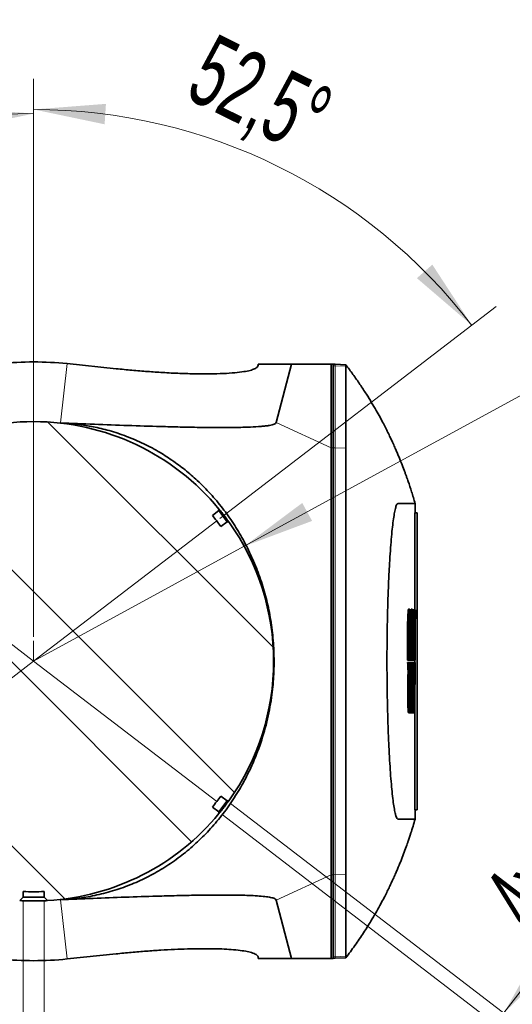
# Model space of a CAD drawing. Header units: millimetres. Extents: x 0 to 11920, y 0 to 8400.
# Tile 61 of 121: x 10845 to 11326, y 2299 to 3260. Entities that reach past the tile are written whole.
import ezdxf

# ---------------------------------------------------------------- set-up
doc = ezdxf.new("R2010")
doc.units = ezdxf.units.MM
doc.header["$LTSCALE"] = 20
doc.header["$PDSIZE"] = -1
doc.styles.add('SLDTEXTSTYLE0', font='TXT', dxfattribs={"width": 0.605})
doc.dimstyles.new('SLDDIMSTYLE11', dxfattribs={"dimtxt": 70, "dimasz": 70, "dimexe": 0, "dimexo": 0.0625, "dimgap": 17.5, "dimtad": 1, "dimdec": 1, "dimlfac": 0.5, "dimrnd": 1e-09, "dimzin": 12, "dimdsep": 46, "dimtxsty": 'SLDTEXTSTYLE0', "dimsah": 1, "dimcen": 0.09, "dimadec": 0, "dimazin": 3, "dimtfac": 1, "dimtmove": 0, "dimatfit": 0, "dimfxl": 1, "dimfrac": 2, "dimtolj": 1, "dimtzin": 12, "dimarcsym": 0})
doc.dimstyles.new('SLDDIMSTYLE12', dxfattribs={"dimtxt": 70, "dimasz": 70, "dimexe": 0, "dimexo": 0.0625, "dimgap": 17.5, "dimtad": 0, "dimtih": 1, "dimtoh": 1, "dimdec": 1, "dimlfac": 0.5, "dimrnd": 1e-09, "dimzin": 12, "dimdsep": 46, "dimtxsty": 'SLDTEXTSTYLE0', "dimsah": 1, "dimcen": 0, "dimadec": 0, "dimazin": 3, "dimtfac": 1, "dimtofl": 0, "dimtmove": 0, "dimatfit": 3, "dimfxl": 1, "dimfrac": 2, "dimtolj": 1, "dimtzin": 12, "dimarcsym": 0})
doc.dimstyles.new('SLDDIMSTYLE15', dxfattribs={"dimtxt": 70, "dimasz": 70, "dimexe": 0, "dimexo": 0.0625, "dimgap": 17.5, "dimtad": 1, "dimdec": 4, "dimlfac": 10, "dimzin": 12, "dimdsep": 46, "dimtxsty": 'SLDTEXTSTYLE0', "dimsah": 1, "dimcen": 0.09, "dimadec": 1, "dimazin": 3, "dimtfac": 1, "dimtofl": 0, "dimtmove": 0, "dimatfit": 3, "dimfxl": 1, "dimfrac": 2, "dimtolj": 1, "dimtzin": 12, "dimarcsym": 0})

# ---------------------------------------------------------------- blocks, each defined once
blk = doc.blocks.new('_D_78')
at = {"color": 7, "linetype": 'Continuous', "lineweight": 0}
for p, q in [((10858.78, 2657.85), (10858.78, 3202.65)), ((11040.46, 2773.32), (11309.99, 2980.13))]:
    blk.add_line(p, q, dxfattribs=at)
at = {"color": 7, "linetype": 'Continuous', "lineweight": 18}
blk.add_arc((10858.78, 2633.91), 538.73, 37.5, 90, dxfattribs=at)
for points in [[(10858.78, 3172.65), (10927.99, 3158.15), (10929.28, 3178.11)], [(11286.19, 2961.87), (11247.6, 3021.13), (11232.55, 3007.95)]]:
    blk.add_solid(points, dxfattribs=at)
at = {"color": 7, "linetype": 'Continuous', "lineweight": 18, "insert": (11035.77, 3247.92), "char_height": 70, "attachment_point": 1, "rotation": 333.75, "style": 'SLDTEXTSTYLE0'}
blk.add_mtext('52,5°', dxfattribs=at)
blk = doc.blocks.new('_D_79')
at = {"color": 7, "linetype": 'Continuous', "lineweight": 0}
for p, q in [((10858.78, 2657.85), (10858.78, 3198.6)), ((10677.1, 2773.32), (10410.78, 2977.67))]:
    blk.add_line(p, q, dxfattribs=at)
at = {"color": 7, "linetype": 'Continuous', "lineweight": 18}
blk.add_arc((10858.78, 2633.91), 534.69, 90, 142.5, dxfattribs=at)
for points in [[(10858.78, 3168.6), (10788.28, 3174.02), (10789.58, 3154.06)], [(10434.58, 2959.41), (10488.24, 3005.46), (10473.2, 3018.64)]]:
    blk.add_solid(points, dxfattribs=at)
at = {"color": 7, "linetype": 'Continuous', "lineweight": 18, "insert": (10481.19, 3144.48), "char_height": 70, "attachment_point": 1, "rotation": 26.25, "style": 'SLDTEXTSTYLE0'}
blk.add_mtext('52,5°', dxfattribs=at)
blk = doc.blocks.new('SW_SYMBOL_HOLE_DEPTH')
at = {"color": 0, "linetype": 'Continuous', "lineweight": 18}
for p, q in [((0, 17500), (16000, 17500)), ((8000, 17500), (8000, 1500)), ((2000, 11100), (8000, 1500)), ((14000, 11100), (8000, 1500))]:
    blk.add_line(p, q, dxfattribs=at)
blk = doc.blocks.new('_D_80')
at = {"color": 7, "linetype": 'Continuous', "lineweight": 0}
for p, q in [((10848.58, 2399.71), (10848.58, 2126.04)), ((10868.98, 2399.71), (10868.98, 2126.04)), ((10848.58, 2156.04), (10363.08, 2156.04)), ((10848.58, 2156.04), (10868.98, 2156.04)), ((10868.98, 2156.04), (10988.98, 2156.04))]:
    blk.add_line(p, q, dxfattribs=at)
at = {"color": 7, "linetype": 'Continuous', "lineweight": 18}
for points in [[(10848.58, 2156.04), (10778.58, 2166.04), (10778.58, 2146.04)], [(10868.98, 2156.04), (10938.98, 2146.04), (10938.98, 2166.04)]]:
    blk.add_solid(points, dxfattribs=at)
at = {"color": 7, "linetype": 'Continuous', "lineweight": 18, "xscale": 0.0045117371, "yscale": 0.0045117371, "zscale": 0.0045117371}
blk.add_blockref('SW_SYMBOL_HOLE_DEPTH', (10550.13, 2166.16), dxfattribs=at)
at = {"color": 7, "linetype": 'Continuous', "lineweight": 18, "char_height": 70, "attachment_point": 1, "style": 'SLDTEXTSTYLE0'}
for s, insert in [('M12', (10363.08, 2246.47)), ('20', (10646.82, 2246.47))]:
    blk.add_mtext(s, dxfattribs=dict(at, insert=insert))
blk = doc.blocks.new('_D_81')
at = {"color": 7, "linetype": 'Continuous', "lineweight": 0}
for p, q in [((11064.1, 2746.15), (11361.79, 2908.89)), ((11361.79, 2908.89), (11621.63, 2908.89)), ((10858.78, 2633.91), (11064.1, 2746.15))]:
    blk.add_line(p, q, dxfattribs=at)
at = {"color": 7, "linetype": 'Continuous', "lineweight": 18}
blk.add_solid([(11064.1, 2746.15), (11130.32, 2770.96), (11120.73, 2788.5)], dxfattribs=at)
at = {"color": 7, "linetype": 'Continuous', "lineweight": 18, "insert": (11391.79, 2999.13), "char_height": 70, "attachment_point": 1, "style": 'SLDTEXTSTYLE0'}
blk.add_mtext('R117', dxfattribs=at)
blk = doc.blocks.new('_D_82')
at = {"color": 7, "linetype": 'Continuous', "lineweight": 0}
for p, q in [((11317.38, 2290.59), (11648.41, 2722)), ((11050.74, 2495.18), (11341.18, 2272.32)), ((11042.47, 2484.39), (11332.9, 2261.53)), ((11309.1, 2279.8), (11317.38, 2290.59)), ((11309.1, 2279.8), (11236.05, 2184.6))]:
    blk.add_line(p, q, dxfattribs=at)
at = {"color": 7, "linetype": 'Continuous', "lineweight": 18}
for points in [[(11317.38, 2290.59), (11367.92, 2340.03), (11352.06, 2352.21)], [(11309.1, 2279.8), (11258.55, 2230.35), (11274.42, 2218.18)]]:
    blk.add_solid(points, dxfattribs=at)
at = {"color": 7, "linetype": 'Continuous', "lineweight": 18, "xscale": 0.0045117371, "yscale": 0.0045117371, "zscale": 0.0045117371, "rotation": 52.5000000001}
blk.add_blockref('SW_SYMBOL_HOLE_DEPTH', (11516.42, 2566.61), dxfattribs=at)
at = {"color": 7, "linetype": 'Continuous', "lineweight": 18, "char_height": 70, "attachment_point": 1, "rotation": 52.5, "style": 'SLDTEXTSTYLE0'}
for s, insert in [('13', (11511.57, 2692.21)), ('4x M8', (11293.26, 2407.71))]:
    blk.add_mtext(s, dxfattribs=dict(at, insert=insert))

msp = doc.modelspace()

# ---------------------------------------------------------------- hatches: boundary and pattern name
at = {"linetype": 'Continuous', "lineweight": 18}
h = msp.add_hatch(dxfattribs=at)
h.set_pattern_fill('ANSI32', scale=20, angle=90, style=0)
edge = h.paths.add_edge_path(flags=0)
edge.add_arc((10858.778844, 2633.910982), 234, 144.438647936, 215.561352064)
edge.add_line((10668.421426, 2497.822578), (10669.986276, 2497.616562))
edge.add_line((10669.986276, 2497.616562), (10676.216304, 2502.397031))
edge.add_arc((10858.778844, 2633.910982), 225, 215.768130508, 219.231869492)
edge.add_line((10684.49546, 2491.607425), (10678.265431, 2486.826957))
edge.add_line((10678.265431, 2486.826957), (10678.059415, 2485.262107))
edge.add_arc((10858.778844, 2633.910982), 234, 219.438647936, 266.667079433)
edge.add_line((10845.174637, 2400.306775), (10848.578844, 2403.710982))
edge.add_line((10848.578844, 2403.710982), (10848.578844, 2409.142301))
edge.add_arc((10858.778844, 2633.910982), 225, 267.401700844, 272.598299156)
edge.add_line((10868.978844, 2409.142301), (10868.978844, 2403.710982))
edge.add_line((10868.978844, 2403.710982), (10872.383051, 2400.306775))
edge.add_arc((10858.778844, 2633.910982), 234, 273.332920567, 320.561352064)
edge.add_line((11039.498272, 2485.262107), (11039.292256, 2486.826957))
edge.add_line((11039.292256, 2486.826957), (11033.062227, 2491.607425))
edge.add_arc((10858.778844, 2633.910982), 225, 320.768130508, 324.231869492)
edge.add_line((11041.341383, 2502.397031), (11047.571411, 2497.616562))
edge.add_line((11047.571411, 2497.616562), (11049.136261, 2497.822578))
edge.add_arc((10858.778844, 2633.910982), 234, 324.438647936, 395.561352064)
edge.add_line((11049.136261, 2769.999385), (11047.571411, 2770.205402))
edge.add_line((11047.571411, 2770.205402), (11041.341383, 2765.424933))
edge.add_arc((10858.778844, 2633.910982), 225, 35.768130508, 39.231869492)
edge.add_line((11033.062227, 2776.214538), (11039.292256, 2780.995007))
edge.add_line((11039.292256, 2780.995007), (11039.498272, 2782.559857))
edge.add_arc((10858.778844, 2633.910982), 234, 39.438647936, 140.561352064)
edge.add_line((10678.059415, 2782.559857), (10678.265431, 2780.995007))
edge.add_line((10678.265431, 2780.995007), (10684.49546, 2776.214538))
edge.add_arc((10858.778844, 2633.910982), 225, 140.768130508, 144.231869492)
edge.add_line((10676.216304, 2765.424933), (10669.986276, 2770.205402))
edge.add_line((10669.986276, 2770.205402), (10668.421426, 2769.999385))

# ---------------------------------------------------------------- linework, layer by layer
at = {"color": 8, "linetype": 'Continuous', "lineweight": 18}
for p, q in [((10891.373771, 2924.501307), (10884.884942, 2866.652092)), ((11152.778844, 2922.292918), (11150.778844, 2922.362219)), ((11152.778844, 2922.292918), (11152.778844, 2923.84114)), ((11152.778844, 2842.21548), (11152.778844, 2922.292918)), ((11163.126882, 2921.934355), (11152.778844, 2922.292918)), ((11095.329462, 2867.015631), (11148.778844, 2842.284781)), ((11150.778844, 2842.284781), (11148.778844, 2842.284781)), ((11152.778844, 2842.21548), (11150.778844, 2842.284781)), ((11163.281143, 2841.851572), (11152.778844, 2842.21548)), ((11152.778844, 2425.606483), (11152.778844, 2842.21548)), ((11095.329462, 2400.806333), (11148.778844, 2425.537183)), ((11150.778844, 2425.537183), (11148.778844, 2425.537183)), ((11152.778844, 2425.606483), (11150.778844, 2425.537183)), ((11163.281144, 2425.970392), (11152.778844, 2425.606483)), ((11152.778844, 2345.529045), (11152.778844, 2425.606483)), ((10891.373771, 2343.320656), (10884.884942, 2401.169871)), ((11152.778844, 2345.529045), (11150.778844, 2345.459745)), ((11163.126882, 2345.887608), (11152.778844, 2345.529045)), ((11152.778844, 2343.980823), (11152.778844, 2345.529045))]:
    msp.add_line(p, q, dxfattribs=at)
at = {"color": 7, "linetype": 'Continuous', "lineweight": 35}
for p, q in [((10891.373771, 2924.501307), (10939.144864, 2919.541119)), ((11077.840812, 2923.910982), (11077.826629, 2923.098416)), ((11110.364106, 2923.910982), (11077.840812, 2923.910982)), ((11095.329462, 2867.015631), (11110.364106, 2923.910982)), ((11148.778844, 2923.910982), (11110.364106, 2923.910982)), ((11148.778844, 2923.910982), (11148.778844, 2842.284781)), ((11150.778844, 2923.910982), (11148.778844, 2923.910982)), ((11150.778844, 2922.362219), (11150.778844, 2923.910982)), ((11152.778844, 2923.84114), (11150.778844, 2923.910982)), ((11150.778844, 2842.284781), (11150.778844, 2922.362219)), ((11163.107502, 2923.480456), (11152.778844, 2923.84114)), ((11148.778844, 2842.284781), (11148.778844, 2425.537183)), ((11150.778844, 2425.537183), (11150.778844, 2842.284781)), ((11230.778844, 2787.910982), (11230.778844, 2778.910982)), ((11033.062227, 2776.214538), (11039.292256, 2780.995007)), ((11039.292256, 2780.995007), (11039.498272, 2782.559857)), ((11047.571411, 2770.205402), (11039.292256, 2780.995007)), ((11230.431011, 2684.298982), (11230.431011, 2778.910982)), ((11230.431011, 2778.910982), (11232.778844, 2778.910982)), ((11232.778844, 2778.910982), (11232.778844, 2488.910982)), ((11047.571411, 2770.205402), (11041.341383, 2765.424933)), ((11049.136261, 2769.999385), (11047.571411, 2770.205402)), ((11225.453968, 2684.793221), (11224.452503, 2684.793221)), ((11225.659166, 2635.164982), (11225.659166, 2684.298982)), ((11225.750347, 2684.298982), (11225.659166, 2684.298982)), ((11225.750347, 2684.298982), (11225.750347, 2635.164982)), ((11226.719475, 2684.298982), (11225.750347, 2684.298982)), ((11226.719475, 2635.164982), (11226.719475, 2684.298982)), ((11228.06133, 2684.793222), (11227.059965, 2684.793222)), ((11228.218238, 2635.164982), (11228.218238, 2684.298982)), ((11228.287693, 2684.298982), (11228.218238, 2684.298982)), ((11228.287693, 2684.298982), (11228.287693, 2635.164982)), ((11229.014914, 2684.298982), (11228.287693, 2684.298982)), ((11229.014914, 2635.164982), (11229.014914, 2684.298982)), ((11229.266074, 2684.298982), (11229.014914, 2684.298982)), ((11229.770793, 2684.298982), (11229.266074, 2684.298982)), ((11230.724002, 2684.298982), (11229.770793, 2684.298982)), ((11231.041033, 2684.298982), (11230.724002, 2684.298982)), ((11230.262749, 2663.778982), (11229.917881, 2663.778982)), ((11230.262749, 2635.164982), (11230.262749, 2663.778982)), ((11230.307944, 2663.778982), (11230.262749, 2663.778982)), ((11230.307944, 2663.778982), (11230.307944, 2635.164982)), ((11230.612578, 2663.778982), (11230.307944, 2663.778982)), ((11224.429854, 2635.164982), (11223.429854, 2635.164982)), ((11224.429854, 2635.164982), (11225.659166, 2635.164982)), ((11225.750347, 2635.164982), (11225.659166, 2635.164982)), ((11225.750347, 2635.164982), (11226.719475, 2635.164982)), ((11227.267432, 2635.164982), (11226.719475, 2635.164982)), ((11227.267432, 2635.164982), (11228.218238, 2635.164982)), ((11228.287693, 2635.164982), (11228.218238, 2635.164982)), ((11228.287693, 2635.164982), (11229.014914, 2635.164982)), ((11229.65152, 2635.164982), (11229.014914, 2635.164982)), ((11229.65152, 2635.164982), (11230.262749, 2635.164982)), ((11230.307944, 2635.164982), (11230.262749, 2635.164982)), ((11230.307944, 2635.164982), (11230.807474, 2635.164982)), ((11230.431011, 2632.656982), (11230.431011, 2635.164982)), ((11224.503868, 2632.656982), (11223.503868, 2632.656982)), ((11223.98914, 2623.415497), (11223.853138, 2625.146456)), ((11225.659166, 2632.656982), (11224.503868, 2632.656982)), ((11225.659166, 2583.522982), (11225.659166, 2632.656982)), ((11225.750347, 2632.656982), (11225.659166, 2632.656982)), ((11225.750347, 2632.656982), (11225.750347, 2583.522982)), ((11226.719475, 2632.656982), (11225.750347, 2632.656982)), ((11226.719475, 2583.522982), (11226.719475, 2632.656982)), ((11227.325368, 2632.656982), (11226.719475, 2632.656982)), ((11228.218238, 2632.656982), (11227.325368, 2632.656982)), ((11228.218238, 2583.522982), (11228.218238, 2632.656982)), ((11228.287693, 2632.656982), (11228.218238, 2632.656982)), ((11228.287693, 2632.656982), (11228.287693, 2583.522982)), ((11229.014914, 2632.656982), (11228.287693, 2632.656982)), ((11229.014914, 2583.522982), (11229.014914, 2632.656982)), ((11229.670334, 2632.656982), (11229.014914, 2632.656982)), ((11230.262749, 2632.656982), (11229.670334, 2632.656982)), ((11230.262749, 2583.522982), (11230.262749, 2632.656982)), ((11230.307944, 2632.656982), (11230.262749, 2632.656982)), ((11230.307944, 2632.656982), (11230.307944, 2583.522982)), ((11230.794692, 2632.656982), (11230.307944, 2632.656982)), ((11224.98914, 2623.415497), (11223.98914, 2623.415497)), ((11227.703144, 2623.415497), (11226.703144, 2623.415497)), ((11225.368748, 2583.522982), (11224.368748, 2583.522982)), ((11225.368748, 2583.522982), (11225.659166, 2583.522982)), ((11225.750347, 2583.522982), (11225.659166, 2583.522982)), ((11225.750347, 2583.522982), (11226.719475, 2583.522982)), ((11227.995962, 2583.522982), (11226.995962, 2583.522982)), ((11227.995962, 2583.522982), (11228.218238, 2583.522982)), ((11228.287693, 2583.522982), (11228.218238, 2583.522982)), ((11228.287693, 2583.522982), (11229.014914, 2583.522982)), ((11230.022059, 2583.522982), (11229.022059, 2583.522982)), ((11230.022059, 2583.522982), (11230.262749, 2583.522982)), ((11230.307944, 2583.522982), (11230.262749, 2583.522982)), ((11230.307944, 2583.522982), (11230.527423, 2583.522982)), ((11230.431011, 2488.910982), (11230.431011, 2583.522982)), ((11041.341383, 2502.397031), (11047.571411, 2497.616562)), ((11039.292256, 2486.826957), (11033.062227, 2491.607425)), ((11039.292256, 2486.826957), (11047.571411, 2497.616562)), ((11047.571411, 2497.616562), (11049.136261, 2497.822578)), ((11039.498272, 2485.262107), (11039.292256, 2486.826957)), ((11230.431011, 2488.910982), (11232.778844, 2488.910982)), ((11230.778844, 2488.910982), (11230.778844, 2479.910982)), ((11148.778844, 2425.537183), (11148.778844, 2343.910982)), ((11150.778844, 2345.459745), (11150.778844, 2425.537183)), ((10845.174637, 2400.306775), (10848.578844, 2403.710982)), ((10848.578844, 2403.710982), (10848.578844, 2409.142301)), ((10848.578844, 2403.710982), (10868.978844, 2403.710982)), ((10868.978844, 2409.142301), (10868.978844, 2403.710982)), ((10868.978844, 2403.710982), (10872.383051, 2400.306775)), ((11110.364106, 2343.910982), (11095.329462, 2400.806333)), ((10939.144864, 2348.280844), (10891.373771, 2343.320656)), ((11150.778844, 2343.910982), (11150.778844, 2345.459745)), ((11077.840812, 2343.910982), (11077.826629, 2344.723548)), ((11110.364106, 2343.910982), (11077.840812, 2343.910982)), ((11148.778844, 2343.910982), (11110.364106, 2343.910982)), ((11150.778844, 2343.910982), (11148.778844, 2343.910982)), ((11152.778844, 2343.980823), (11150.778844, 2343.910982)), ((11163.107502, 2344.341508), (11152.778844, 2343.980823))]:
    msp.add_line(p, q, dxfattribs=at)
at = {"color": 7, "linetype": 'Continuous', "lineweight": 18}
for p, q in [((10680.274342, 2770.882303), (10858.778844, 2633.910982)), ((10858.778844, 2633.910982), (11037.283345, 2770.882303)), ((10858.778844, 2633.910982), (10858.778844, 2653.850871)), ((10858.778844, 2633.910982), (10680.274342, 2496.93966)), ((11037.283345, 2496.93966), (10858.778844, 2633.910982))]:
    msp.add_line(p, q, dxfattribs=at)
at = {"color": 7, "linetype": 'Continuous', "lineweight": 35, "flags": 128}
for points in [[(11163.281143, 2841.851572), (11163.197299, 2882.090531), (11163.126882, 2921.934355)], [(11230.778844, 2787.910982), (11230.778844, 2787.910982)], [(11230.778844, 2479.910982), (11230.778844, 2479.910982)], [(11163.126882, 2345.887608), (11163.198494, 2386.126129), (11163.281144, 2425.970392)]]:
    msp.add_lwpolyline(points, dxfattribs=at)
at = {"color": 7, "linetype": 'Continuous', "lineweight": 35}
for radius, start, end in [(234, 39.438647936, 140.561352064), (225, 35.768130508, 39.231869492), (234, 324.438647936, 35.561352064), (225, 320.768130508, 324.231869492), (234, 273.332920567, 320.561352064), (225, 267.401700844, 272.598299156)]:
    msp.add_arc((10858.778844, 2633.910982), radius, start, end, dxfattribs=at)
for centre, major_axis, ratio, start_param, end_param in [((10858.778844, 2608.571947), (0, 317.617058), 0.99681261, 6.1800510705, 6.3863195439), ((2031.778844, 2069.193751), (0, 26319.7411), 0.3495475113, 4.7338943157, 4.7357615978), ((2031.778844, 2134.420935), (0, 26319.7411), 0.3495475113, 4.7325029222, 4.7332827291), ((2031.778844, 3082.84996), (0, 26319.7411), 0.3495475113, 4.6964660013, 4.6972457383), ((2031.778844, 3017.622776), (0, 26319.7411), 0.3495475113, 4.6978572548, 4.6997242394), ((2031.778844, 2069.193751), (0, 26319.7411), 0.3495475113, 4.7319318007, 4.7337990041), ((2031.778844, 3017.622776), (0, 26319.7411), 0.3495475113, 4.695894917, 4.697761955), ((2030.778844, 2069.193751), (0, 26319.7411), 0.3495475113, 4.7319318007, 4.7319715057), ((10858.778844, 2659.250017), (0, 317.617058), 0.99681261, 3.0384584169, 3.2447268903)]:
    msp.add_ellipse(centre, major_axis=major_axis, ratio=ratio, start_param=start_param, end_param=end_param, dxfattribs=at)
for points, knots in [([(11077.826629, 2923.098416), (11077.64015, 2922.438791), (11077.266275, 2921.116301), (11074.475074, 2919.398622), (11070.115173, 2917.893925), (11063.761752, 2916.581591), (11055.155915, 2915.523461), (11044.114511, 2914.782881), (11031.346502, 2914.435551), (11017.031242, 2914.491454), (11001.500787, 2914.925667), (10985.648516, 2915.699877), (10969.918076, 2916.759658), (10954.724293, 2917.990987), (10944.331154, 2919.02509), (10939.144864, 2919.541119)], [0, 0, 0, 0, 0.07523538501, 0.15084053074, 0.22644251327, 0.3016735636, 0.38752728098, 0.47366847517, 0.55946844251, 0.64014941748, 0.72113508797, 0.80173626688, 0.86776089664, 0.93401124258, 1, 1, 1, 1]), ([(11224.00357, 2809.462341), (11223.752465, 2810.197211), (11223.184459, 2811.859501), (11222.258593, 2814.495692), (11221.224982, 2817.380313), (11219.663647, 2821.636632), (11217.490756, 2827.34166), (11214.966275, 2833.600316), (11212.834371, 2838.648028), (11211.170902, 2842.477338), (11209.165533, 2846.940178), (11207.042574, 2851.498503), (11204.914297, 2855.929456), (11202.519471, 2860.753086), (11199.739186, 2866.160467), (11196.470306, 2872.27278), (11192.651137, 2879.105671), (11188.234272, 2886.640541), (11182.989723, 2895.132925), (11176.938696, 2904.361665), (11170.245337, 2913.998175), (11165.470331, 2920.333978), (11163.101928, 2923.476535)], [0, 0, 0, 0, 0.04106509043, 0.09289011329, 0.14480423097, 0.19666420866, 0.31774658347, 0.43563571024, 0.49353589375, 0.54787544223, 0.59511359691, 0.62657308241, 0.65539271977, 0.68245588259, 0.70878124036, 0.7386906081, 0.771295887, 0.8084911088, 0.85031942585, 0.89894813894, 0.94987829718, 1, 1, 1, 1]), ([(11163.126882, 2921.934355), (11163.121827, 2922.384342), (11163.111697, 2923.286066), (11163.108902, 2923.415575), (11163.107502, 2923.480456)], [0, 0, 0, 0, 0.4990296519, 1, 1, 1, 1]), ([(10884.884942, 2866.652092), (10895.957774, 2866.193409), (10918.10432, 2865.276005), (10950.739733, 2864.072202), (10978.547718, 2863.201148), (11001.763503, 2862.595308), (11020.509553, 2862.216862), (11038.468464, 2862.03258), (11055.258186, 2862.111004), (11069.423512, 2862.483516), (11079.138852, 2863.04962), (11085.097651, 2863.652697), (11089.771458, 2864.335278), (11093.032218, 2865.178262), (11094.869695, 2866.155901), (11095.176213, 2866.729066), (11095.329462, 2867.015631)], [0, 0, 0, 0, 0.1274783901, 0.2549669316, 0.382407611, 0.4606943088, 0.5392585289, 0.6177021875, 0.6958360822, 0.7737607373, 0.8348972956, 0.8659868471, 0.8970676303, 0.9477635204, 0.9738833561, 1, 1, 1, 1]), ([(10884.884942, 2866.652092), (10889.815719, 2866.345391), (10899.684505, 2865.731538), (10914.906249, 2863.392757), (10930.771591, 2859.802602), (10947.244365, 2854.561361), (10964.03325, 2847.585595), (10979.645448, 2839.435348), (10993.814619, 2830.402956), (11006.548306, 2820.895397), (11019.176154, 2809.949193), (11031.457203, 2797.478223), (11043.202437, 2783.445202), (11053.765216, 2768.588322), (11063.250825, 2752.802379), (11071.59212, 2736.083698), (11078.725132, 2718.479286), (11084.512593, 2700.29574), (11088.970226, 2681.377991), (11091.942383, 2661.78205), (11093.360258, 2641.648333), (11093.187832, 2621.448642), (11091.277113, 2599.975762), (11087.17756, 2577.46026), (11080.5892, 2554.233734), (11072.424338, 2533.395266), (11063.206109, 2514.92494), (11053.395323, 2498.630934), (11042.28843, 2483.160651), (11030.199172, 2468.952841), (11017.211874, 2456.037974), (11003.474451, 2444.426684), (10988.699037, 2433.897475), (10972.98871, 2424.714195), (10956.670933, 2416.970598), (10939.765327, 2410.653824), (10922.585499, 2405.960471), (10905.349865, 2402.809674), (10892.852946, 2401.54923), (10886.112377, 2401.22831), (10884.884942, 2401.169871)], [0, 0, 0, 0, 0.02426357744, 0.04856274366, 0.07279541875, 0.09893365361, 0.12517568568, 0.1512936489, 0.17364870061, 0.19607330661, 0.21845427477, 0.24464447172, 0.2709279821, 0.29723420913, 0.32345548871, 0.35063322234, 0.37789960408, 0.40515582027, 0.43231964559, 0.46066371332, 0.4891301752, 0.51759443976, 0.54593549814, 0.58024662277, 0.61466324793, 0.64899233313, 0.676371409, 0.70383952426, 0.73129617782, 0.75865957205, 0.784092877, 0.80957667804, 0.83496973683, 0.86064197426, 0.88642569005, 0.91209979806, 0.93932194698, 0.96665225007, 0.99392748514, 1, 1, 1, 1]), ([(11163.281144, 2425.970392), (11163.27478, 2427.031889), (11163.26202, 2429.160139), (11163.24353, 2434.921111), (11163.22552, 2442.449079), (11163.206478, 2452.301203), (11163.189027, 2464.702156), (11163.174586, 2479.724073), (11163.160577, 2496.673973), (11163.147907, 2515.399036), (11163.138555, 2535.599047), (11163.131915, 2557.03064), (11163.12649, 2579.45668), (11163.121942, 2602.557412), (11163.120806, 2626.054647), (11163.121666, 2649.653605), (11163.122958, 2673.051076), (11163.127345, 2695.965061), (11163.134082, 2718.076345), (11163.14183, 2739.132453), (11163.151639, 2758.879611), (11163.16436, 2777.01022), (11163.17951, 2793.350701), (11163.195107, 2807.705238), (11163.213193, 2819.808475), (11163.234643, 2829.6004), (11163.252263, 2835.929874), (11163.267697, 2839.83229), (11163.276661, 2841.178478), (11163.281143, 2841.851572)], [0, 0, 0, 0, 0.0342091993, 0.0685877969, 0.1029663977, 0.1371756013, 0.1760107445, 0.2149697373, 0.2538048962, 0.2926395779, 0.3315980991, 0.3704327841, 0.4092673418, 0.4482257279, 0.4870602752, 0.5258953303, 0.5648542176, 0.6036892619, 0.6425244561, 0.6814834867, 0.7203186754, 0.7591538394, 0.7981128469, 0.8369480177, 0.8757829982, 0.9147418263, 0.9535768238, 0.9767884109, 1, 1, 1, 1]), ([(11224.003006, 2809.46215), (11225.129846, 2806.186354), (11227.397606, 2799.593838), (11229.647109, 2791.82135), (11230.778844, 2787.910982)], [0, 0, 0, 0, 0.4968960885, 1, 1, 1, 1]), ([(11230.778844, 2479.910982), (11230.758, 2479.910982), (11230.717542, 2479.910982), (11230.40504, 2479.910981), (11229.950465, 2479.910979), (11229.370268, 2479.910977), (11228.703901, 2479.910975), (11227.981235, 2479.910971), (11227.230288, 2479.910968), (11226.469733, 2479.910963), (11225.721091, 2479.910959), (11225.003754, 2479.910953), (11224.335009, 2479.910947), (11223.730027, 2479.910941), (11223.217147, 2479.910934), (11222.801053, 2479.910927), (11222.490663, 2479.91092), (11222.286547, 2479.910914), (11222.179859, 2479.910909), (11222.141361, 2479.910908), (11222.126067, 2479.910907), (11222.119656, 2479.910906), (11222.116897, 2479.910906), (11222.115584, 2479.910906), (11221.758001, 2479.910887), (11221.041643, 2479.910851), (11219.936616, 2479.91087), (11218.840895, 2479.910796), (11217.773478, 2479.911175), (11216.848803, 2479.910296), (11216.033066, 2479.912681), (11215.27114, 2479.903359), (11214.470585, 2479.941227), (11213.664145, 2479.817824), (11212.890107, 2480.737113), (11212.108621, 2482.659907), (11211.240722, 2485.891564), (11210.289809, 2490.817436), (11209.27304, 2497.836146), (11208.29038, 2506.425889), (11207.357463, 2516.484724), (11206.489088, 2527.90399), (11205.700952, 2540.555375), (11205.006879, 2554.278267), (11204.41874, 2568.932705), (11203.948317, 2584.343111), (11203.604049, 2600.327663), (11203.392569, 2616.705399), (11203.318209, 2633.285521), (11203.382336, 2649.869473), (11203.583163, 2666.269951), (11203.917885, 2682.290626), (11204.379273, 2697.752213), (11204.958636, 2712.470619), (11205.645695, 2726.27809), (11206.426645, 2739.00455), (11207.289582, 2750.514372), (11208.218281, 2760.691336), (11209.198417, 2769.398372), (11210.212661, 2776.535039), (11211.096014, 2781.222052), (11211.829768, 2784.16118), (11212.408926, 2785.94502), (11212.984204, 2787.172606), (11213.524959, 2787.83758), (11214.128792, 2787.942234), (11214.748917, 2787.902692), (11215.388772, 2787.91277), (11215.935002, 2787.910539), (11216.40945, 2787.911039), (11216.815156, 2787.910944), (11217.442587, 2787.911022), (11218.342766, 2787.911062), (11219.544047, 2787.911102), (11220.574488, 2787.911099), (11221.308848, 2787.911085), (11221.68687, 2787.911073), (11221.878316, 2787.911067), (11221.974613, 2787.911063), (11222.0229, 2787.911061), (11222.047078, 2787.91106), (11222.059175, 2787.91106), (11222.065226, 2787.91106), (11222.068252, 2787.91106), (11222.069765, 2787.91106), (11222.070522, 2787.91106), (11222.0709, 2787.911059), (11222.071089, 2787.911059), (11222.071184, 2787.911059), (11222.071231, 2787.911059), (11222.071255, 2787.911059), (11222.071267, 2787.911059), (11222.071273, 2787.911059), (11222.071276, 2787.911059), (11222.071277, 2787.911059), (11222.170898, 2787.911056), (11222.403213, 2787.911049), (11222.795709, 2787.91104), (11223.277081, 2787.911032), (11223.838095, 2787.911025), (11224.467609, 2787.911018), (11225.152572, 2787.911012), (11225.878022, 2787.911006), (11226.627087, 2787.911001), (11227.380988, 2787.910996), (11228.119018, 2787.910993), (11228.818626, 2787.910989), (11229.455063, 2787.910986), (11230.002869, 2787.910984), (11230.42971, 2787.910983), (11230.721722, 2787.910982), (11230.759441, 2787.910982), (11230.778844, 2787.910982)], [0, 0, 0, 0, 0.0280219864, 0.0543927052, 0.0791121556, 0.1021803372, 0.1235972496, 0.1430244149, 0.1608587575, 0.1771002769, 0.1917489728, 0.204804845, 0.2162678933, 0.2261381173, 0.234415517, 0.2403820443, 0.2451150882, 0.2482598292, 0.2493409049, 0.2497579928, 0.2499301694, 0.2500037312, 0.2500356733, 0.2500496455, 0.2500605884, 0.2655191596, 0.2801380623, 0.2939172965, 0.306856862, 0.3186185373, 0.325936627, 0.3342688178, 0.3436151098, 0.3515196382, 0.3593902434, 0.367232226, 0.3750724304, 0.3854188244, 0.3958301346, 0.4062139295, 0.4165558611, 0.4269605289, 0.4373546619, 0.447696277, 0.4580827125, 0.4684939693, 0.4788330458, 0.4892170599, 0.4996319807, 0.5099738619, 0.5203528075, 0.5307700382, 0.5411089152, 0.5514951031, 0.561907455, 0.5722531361, 0.5826096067, 0.5930411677, 0.6033990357, 0.6137656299, 0.6241680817, 0.6299839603, 0.6357829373, 0.641573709, 0.6473744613, 0.652290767, 0.6602463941, 0.6669152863, 0.6728889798, 0.6781674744, 0.6827507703, 0.6866388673, 0.6997172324, 0.7145223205, 0.7310541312, 0.7399675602, 0.7445861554, 0.7469359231, 0.7481209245, 0.7487159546, 0.749014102, 0.7491633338, 0.7492379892, 0.7492753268, 0.749293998, 0.7493033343, 0.7493080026, 0.7493103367, 0.7493115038, 0.7493120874, 0.7493123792, 0.7493125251, 0.749312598, 0.7493126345, 0.7493126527, 0.7493126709, 0.7536153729, 0.7594334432, 0.7667668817, 0.7756156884, 0.7859798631, 0.7978594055, 0.8112543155, 0.8261645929, 0.8425902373, 0.8605312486, 0.8799876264, 0.9009593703, 0.92344648, 0.9474489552, 0.9729667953, 1, 1, 1, 1]), ([(11049.136261, 2769.999385), (11049.087562, 2770.067637), (11048.988361, 2770.206668), (11048.195325, 2771.309669), (11046.992708, 2772.955321), (11045.481909, 2774.979487), (11043.848982, 2777.115063), (11042.269329, 2779.132072), (11040.909031, 2780.831962), (11039.926891, 2782.038717), (11039.533319, 2782.517233), (11039.50553, 2782.55103), (11039.498272, 2782.559857)], [0, 0, 0, 0, 0.1059362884, 0.2157943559, 0.324658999, 0.4318225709, 0.53731611, 0.6419793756, 0.7470481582, 0.8535268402, 0.9617461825, 1, 1, 1, 1]), ([(11224.452503, 2684.467755), (11224.407202, 2684.54919), (11224.247709, 2684.835905), (11223.969884, 2682.494828), (11223.65807, 2677.682573), (11223.409288, 2670.603335), (11223.249168, 2662.059219), (11223.196382, 2652.756894), (11223.248613, 2643.358638), (11223.369408, 2637.89768), (11223.429854, 2635.164982)], [0, 0, 0, 0, 0.0536116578, 0.1887554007, 0.3239726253, 0.4592189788, 0.594450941, 0.7296260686, 0.8647031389, 1, 1, 1, 1]), ([(11225.659166, 2684.298982), (11225.593769, 2684.525025), (11225.462975, 2684.977114), (11225.261037, 2684.517272), (11225.062163, 2683.205169), (11224.871454, 2681.030733), (11224.695529, 2678.04456), (11224.539384, 2674.35683), (11224.409202, 2670.04561), (11224.308308, 2665.257355), (11224.241591, 2660.11073), (11224.209889, 2654.765612), (11224.215709, 2649.363741), (11224.256809, 2644.212137), (11224.327446, 2639.403779), (11224.395718, 2636.577917), (11224.429854, 2635.164982)], [0, 0, 0, 0, 0.0723199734, 0.1446403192, 0.2169613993, 0.2892822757, 0.3615761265, 0.4338693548, 0.5061589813, 0.5784484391, 0.6506719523, 0.7228962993, 0.7950923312, 0.8672888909, 0.9336442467, 1, 1, 1, 1]), ([(11227.059965, 2684.467628), (11227.025211, 2684.558902), (11226.911744, 2684.856902), (11226.798224, 2683.420377), (11226.719475, 2682.423845)], [0, 0, 0, 0, 0.30629003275, 1, 1, 1, 1]), ([(11228.218238, 2684.298982), (11228.168305, 2684.524988), (11228.068441, 2684.977), (11227.913331, 2684.517666), (11227.759888, 2683.206513), (11227.612123, 2681.033505), (11227.475266, 2678.049208), (11227.353383, 2674.363493), (11227.251459, 2670.054305), (11227.172265, 2665.267435), (11227.119793, 2660.121685), (11227.094795, 2654.776336), (11227.099324, 2649.373502), (11227.131598, 2644.219395), (11227.187099, 2639.407585), (11227.240655, 2636.579185), (11227.267432, 2635.164982)], [0, 0, 0, 0, 0.0722895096, 0.1445793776, 0.2168698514, 0.2891601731, 0.3614270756, 0.4336934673, 0.5059727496, 0.5782519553, 0.6504855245, 0.7227199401, 0.7949433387, 0.8671672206, 0.9335834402, 1, 1, 1, 1]), ([(11223.853138, 2625.146456), (11223.809966, 2625.834364), (11223.72418, 2627.201262), (11223.606344, 2629.727834), (11223.538196, 2631.675742), (11223.503868, 2632.656982)], [0, 0, 0, 0, 0.33456496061, 0.66479341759, 1, 1, 1, 1]), ([(11224.503868, 2632.656982), (11224.5384, 2631.671259), (11224.607465, 2629.699788), (11224.76483, 2626.322184), (11224.89979, 2624.573319), (11224.98914, 2623.415497)], [0, 0, 0, 0, 0.2525877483, 0.5051821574, 1, 1, 1, 1]), ([(11227.325368, 2632.656982), (11227.352366, 2631.671199), (11227.406362, 2629.699607), (11227.529103, 2626.322089), (11227.633822, 2624.573223), (11227.703144, 2623.415497)], [0, 0, 0, 0, 0.25261825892, 0.5052432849, 1, 1, 1, 1]), ([(11223.98914, 2623.415497), (11223.913574, 2622.111617), (11223.762442, 2619.503852), (11223.610565, 2613.442795), (11223.539791, 2606.578185), (11223.562567, 2599.476003), (11223.675098, 2592.943782), (11223.863241, 2587.734523), (11224.10451, 2584.202984), (11224.280578, 2583.749881), (11224.368748, 2583.522982)], [0, 0, 0, 0, 0.1249440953, 0.2498887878, 0.374836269, 0.4997874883, 0.6247420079, 0.7496989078, 0.8746572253, 1, 1, 1, 1]), ([(11224.98914, 2623.415497), (11224.912177, 2622.082215), (11224.75825, 2619.415616), (11224.605666, 2613.194122), (11224.53797, 2606.170356), (11224.567498, 2598.94994), (11224.689355, 2592.380887), (11224.887753, 2587.240123), (11225.126212, 2584.069884), (11225.292166, 2583.695669), (11225.368748, 2583.522982)], [0, 0, 0, 0, 0.1273583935, 0.2547199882, 0.3819778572, 0.5091495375, 0.6363256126, 0.7635599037, 0.8908913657, 1, 1, 1, 1]), ([(11227.703144, 2623.415497), (11227.643432, 2622.08217), (11227.524006, 2619.415495), (11227.404938, 2613.19425), (11227.352034, 2606.170315), (11227.375125, 2598.948564), (11227.470325, 2592.377961), (11227.624775, 2587.236937), (11227.809505, 2584.068996), (11227.937114, 2583.695311), (11227.995962, 2583.522982)], [0, 0, 0, 0, 0.12735066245, 0.2547034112, 0.38197987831, 0.50919838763, 0.63642737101, 0.76369548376, 0.89102541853, 1, 1, 1, 1]), ([(11226.719475, 2586.060587), (11226.744329, 2585.556888), (11226.829452, 2583.831736), (11226.926939, 2583.650969), (11226.995962, 2583.522982)], [0, 0, 0, 0, 0.2919739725, 1, 1, 1, 1]), ([(11039.498272, 2485.262107), (11039.49867, 2485.262591), (11039.504071, 2485.269163), (11039.746241, 2485.563113), (11040.641093, 2486.658867), (11041.969802, 2488.312333), (11043.550576, 2490.322038), (11045.18834, 2492.454846), (11046.705913, 2494.479051), (11047.958447, 2496.186006), (11048.821312, 2497.381768), (11049.117284, 2497.796051), (11049.133211, 2497.818315), (11049.136261, 2497.822578)], [0, 0, 0, 0, 0.00873191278, 0.11858974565, 0.22838892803, 0.33708713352, 0.44404471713, 0.54939135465, 0.65404119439, 0.75923500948, 0.86591582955, 0.97432543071, 1, 1, 1, 1]), ([(11230.778844, 2479.910982), (11229.414104, 2475.202435), (11227.158351, 2467.419761), (11224.881931, 2461.002271), (11223.982753, 2458.467386)], [0, 0, 0, 0, 0.6050037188, 1, 1, 1, 1]), ([(11163.100115, 2344.346731), (11166.122685, 2348.377254), (11172.159263, 2356.426882), (11180.30139, 2368.468864), (11187.01052, 2379.123543), (11192.244949, 2388.002353), (11196.290087, 2395.214701), (11199.690873, 2401.567482), (11202.519424, 2407.068799), (11204.914311, 2411.892532), (11207.042571, 2416.323455), (11209.165536, 2420.881792), (11211.170903, 2425.344628), (11212.834372, 2429.173948), (11214.977497, 2434.248159), (11217.521277, 2440.557358), (11220.242456, 2447.705903), (11222.204661, 2453.158426), (11223.429116, 2456.671763), (11223.874657, 2457.981278), (11224.034063, 2458.449798)], [0, 0, 0, 0, 0.0640702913, 0.1279590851, 0.185571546, 0.2250645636, 0.2595078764, 0.290830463, 0.3171224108, 0.3441512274, 0.3729342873, 0.4043538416, 0.4515320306, 0.5058025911, 0.5636292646, 0.6825769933, 0.8047602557, 0.9281410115, 0.9742902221, 1, 1, 1, 1]), ([(11095.329462, 2400.806333), (11094.947128, 2401.303533), (11094.182106, 2402.298395), (11090.164581, 2403.426417), (11084.401612, 2404.2916), (11077.124127, 2404.911345), (11066.849011, 2405.420119), (11053.224505, 2405.735317), (11035.979827, 2405.7781), (11017.585986, 2405.560479), (10998.418392, 2405.150338), (10975.299394, 2404.524113), (10948.154362, 2403.656697), (10916.785819, 2402.491911), (10895.518302, 2401.61054), (10884.884942, 2401.169871)], [0, 0, 0, 0, 0.0464321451, 0.0929072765, 0.1400293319, 0.1873475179, 0.2345982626, 0.3138982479, 0.3934004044, 0.4732023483, 0.5531212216, 0.6327717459, 0.7551578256, 0.877583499, 1, 1, 1, 1]), ([(10845.174637, 2400.306775), (10845.267594, 2400.301281), (10845.482263, 2400.288593), (10847.418447, 2400.181529), (10850.761716, 2400.037676), (10855.0226, 2399.92657), (10859.618546, 2399.897609), (10864.047644, 2399.957818), (10867.897616, 2400.080518), (10870.7793, 2400.215216), (10872.200939, 2400.296134), (10872.33481, 2400.303956), (10872.383051, 2400.306775)], [0, 0, 0, 0, 0.0852754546, 0.1969287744, 0.3072819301, 0.4149046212, 0.5194809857, 0.6222469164, 0.7253580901, 0.8306927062, 0.9389892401, 1, 1, 1, 1]), ([(10939.144864, 2348.280844), (10944.120695, 2348.77686), (10954.090502, 2349.7707), (10968.689685, 2350.967697), (10982.785477, 2351.938812), (10996.184069, 2352.651642), (11008.790566, 2353.123272), (11020.835388, 2353.363536), (11032.121609, 2353.351308), (11042.502526, 2353.080835), (11052.021041, 2352.542479), (11060.402952, 2351.706409), (11067.434332, 2350.560299), (11073.068336, 2349.049518), (11077.000811, 2347.148479), (11077.551359, 2345.531851), (11077.826629, 2344.723548)], [0, 0, 0, 0, 0.0632998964, 0.126830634, 0.1901606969, 0.253222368, 0.3164707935, 0.3795639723, 0.4476868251, 0.5159940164, 0.5841453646, 0.6608585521, 0.7377848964, 0.8145167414, 0.907259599, 1, 1, 1, 1]), ([(11163.107502, 2344.341508), (11163.108896, 2344.405886), (11163.111689, 2344.534893), (11163.121811, 2345.43612), (11163.126882, 2345.887608)], [0, 0, 0, 0, 0.4990291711, 1, 1, 1, 1])]:
    msp.add_open_spline(points, degree=3, knots=knots, dxfattribs=at)
at = {"color": 7, "linetype": 'Continuous', "lineweight": 0}
msp.add_point((10858.778844, 2633.910982), dxfattribs=at)

# ---------------------------------------------------------------- dimensions: what is measured, and where the dimension line sits
at = {"color": 7, "linetype": 'Continuous', "lineweight": 18}
for base, line1, line2, picture, middle in [((10622.293542, 3113.455735), ((10858.778844, 2633.910982), (10858.778844, 2653.850871)), ((10680.274342, 2770.882303), (10858.778844, 2633.910982)), '_D_79', (10622.293542, 3113.455735)), ((11097.055214, 3117.087663), ((11037.283345, 2770.882303), (10858.778844, 2633.910982)), ((10858.778844, 2653.850871), (10858.778844, 2633.910982)), '_D_78', (11097.055214, 3117.087663))]:
    dim = msp.add_angular_dim_2l(base=base, line1=line1, line2=line2, dimstyle='SLDDIMSTYLE15', dxfattribs=at)
    dim.commit()
    dim.dimension.update_dxf_attribs({"geometry": picture, "text_midpoint": middle, "dimtype": 162})
dim = msp.add_radius_dim(center=(10858.778844, 2633.910982), mpoint=(11064.102003, 2746.153578), dimstyle='SLDDIMSTYLE12', dxfattribs=at)
dim.commit()
dim.dimension.update_dxf_attribs({"geometry": '_D_81', "text_midpoint": (11506.710407, 2962.605945), "dimtype": 164})
dim = msp.add_linear_dim(base=(11317.377324, 2290.587204), p1=(11039.292256, 2486.826957), p2=(11047.571411, 2497.616562), angle=52.5, text='4x M8{\\fGDT;x}13', dimstyle='SLDDIMSTYLE11', dxfattribs=at)
dim.commit()
dim.dimension.update_dxf_attribs({"geometry": '_D_82', "text_midpoint": (11506.710407, 2537.330882), "dimtype": 160})
dim = msp.add_linear_dim(base=(10868.978844, 2156.0394), p1=(10848.578844, 2403.710982), p2=(10868.978844, 2403.710982), text='M12{\\fGDT;x}20', dimstyle='SLDDIMSTYLE11', dxfattribs=at)
dim.commit()
dim.dimension.update_dxf_attribs({"geometry": '_D_80', "text_midpoint": (10558.422391, 2156.0394), "dimtype": 160})

doc.saveas('drawing.dxf')
